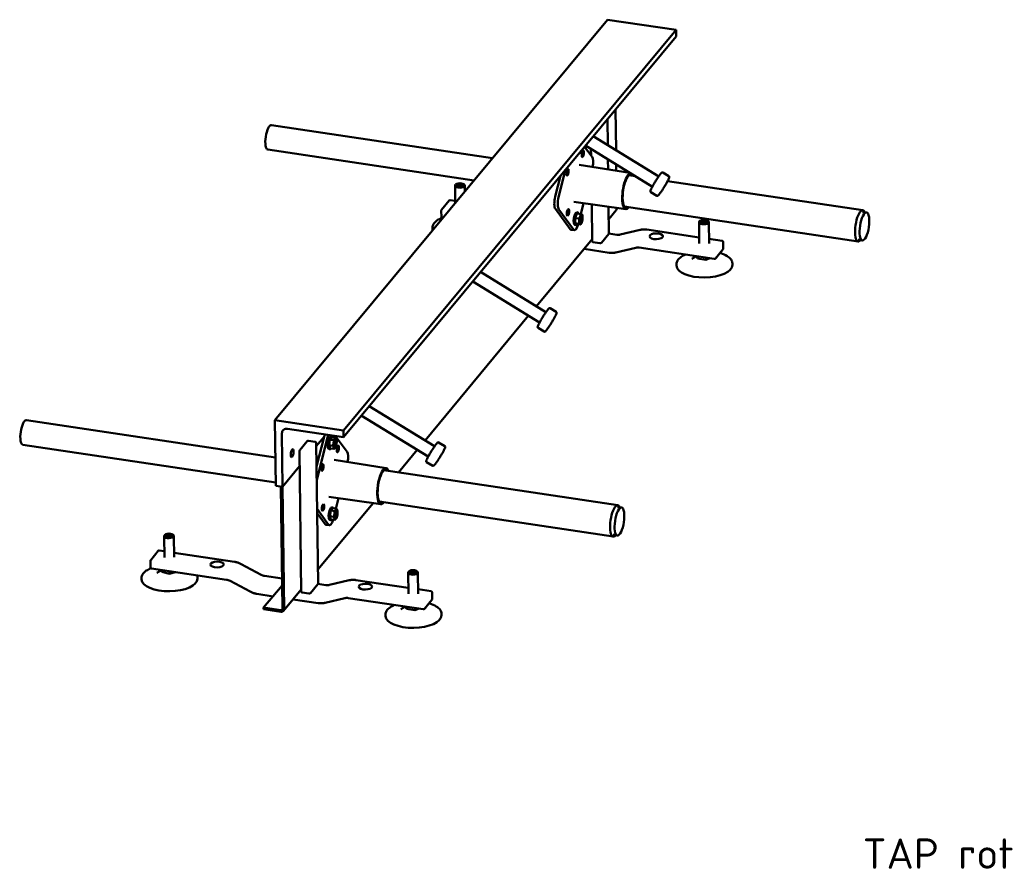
# Model space of a CAD drawing. Header units: millimetres. Extents: x 43 to 1245, y 39 to 844.
# Tile 2 of 3: x 759 to 1245, y 116 to 536. Entities that reach past the tile are written whole.
import ezdxf

# ---------------------------------------------------------------- set-up
doc = ezdxf.new("R2010")
doc.units = ezdxf.units.MM
doc.header["$LTSCALE"] = 3
doc.layers.add('Sichtbar (ISO)', color=7, linetype='Continuous', lineweight=50)
doc.layers.add('Symbol (ISO)', color=7, linetype='Continuous', lineweight=25)
doc.styles.add('Notiztext (DIN)', font='isocpeur.ttf')

msp = doc.modelspace()

# ---------------------------------------------------------------- linework, layer by layer
at = {"layer": 'Sichtbar (ISO)'}
for p, q in [((884.7373, 338.3166), (1049.1048, 536.3799)), ((1049.1048, 536.3799), (1082.9089, 531.3133)), ((918.5415, 333.25), (1082.9089, 531.3133)), ((1082.9089, 531.3133), (1082.9498, 528.076)), ((918.5823, 330.0127), (1082.9498, 528.076)), ((1053.2938, 471.8333), (1053.0387, 492.0331)), ((1049.2144, 474.3354), (1049.0516, 487.2286)), ((883.0094, 484.3013), (992.2932, 467.9217)), ((1042.0159, 478.7505), (1074.3469, 458.9204)), ((881.1862, 472.1372), (983.1135, 456.8601)), ((1037.7382, 473.5959), (1041.4176, 468.5696)), ((1038.1604, 474.1047), (1071.2224, 453.8262)), ((1040.9361, 469.2273), (1040.8957, 472.427)), ((1034.9354, 470.0161), (1034.786, 470.0385)), ((1049.3656, 462.3549), (1049.3036, 467.27)), ((1024.9098, 448.6776), (1028.3538, 462.2877)), ((1060.1036, 460.6459), (1035.1377, 464.6194)), ((1053.4216, 461.7094), (1053.383, 464.768)), ((1023.2196, 448.931), (1025.8299, 459.2463)), ((1062.7344, 459.0323), (1059.6584, 459.4933)), ((1059.8054, 459.612), (1060.9027, 459.4475)), ((1076.3674, 460.8626), (1079.4236, 458.9881)), ((973.8373, 445.6823), (973.7284, 454.3051)), ((974.2843, 455.0286), (974.0248, 454.8193)), ((975.2146, 455.0721), (974.7267, 454.4843)), ((974.7267, 454.4843), (975.637, 454.0174)), ((974.803, 454.4451), (975.2597, 454.9954)), ((976.6126, 455.1931), (975.2146, 455.0721)), ((975.2146, 455.0721), (975.2597, 454.9954)), ((975.2597, 454.9954), (976.5895, 455.1104)), ((975.2597, 454.9954), (975.2696, 454.2058)), ((975.637, 454.0174), (977.035, 454.1383)), ((976.6126, 455.1931), (976.5895, 455.1104)), ((976.5895, 455.1104), (977.4553, 454.6663)), ((976.5895, 455.1104), (976.6023, 454.1009)), ((977.5229, 454.7262), (976.6126, 455.1931)), ((977.4553, 454.6663), (977.0158, 454.1366)), ((977.035, 454.1383), (977.5229, 454.7262)), ((977.4553, 454.6663), (977.5229, 454.7262)), ((977.954, 455.0749), (978.2188, 454.8722)), ((978.5657, 451.3801), (978.528, 454.3657)), ((1175.2088, 442.1744), (1078.7775, 456.6277)), ((1070.407, 451.1449), (1073.4633, 449.2703)), ((967.0863, 442.45), (970.7985, 446.9232)), ((971.3491, 447.1334), (973.8236, 446.7626)), ((1030.618, 432.8251), (1023.2966, 442.8267)), ((1058.0743, 442.7431), (1032.4001, 446.3537)), ((1037.2451, 445.6723), (1035.8612, 440.2035)), ((1041.4731, 426.6982), (1041.2406, 445.1105)), ((1049.7656, 430.6799), (1049.5982, 443.9351)), ((1053.6569, 443.071), (1053.6532, 443.3649)), ((1172.8965, 426.7468), (1057.3461, 444.0656)), ((966.9889, 438.822), (966.948, 442.0593)), ((967.4999, 438.2362), (967.6405, 438.2151)), ((1032.3082, 432.5718), (1024.9868, 442.5734)), ((1033.1084, 438.3197), (1033.1022, 435.7843)), ((1033.9368, 440.4956), (1033.1084, 438.3197)), ((1035.015, 438.034), (1033.1084, 438.3197)), ((1033.8905, 441.1514), (1034.3976, 441.0754)), ((1035.8434, 440.2098), (1033.9368, 440.4956)), ((1049.6763, 437.7459), (1053.3518, 442.1749)), ((1175.0231, 441.2447), (1177.0142, 441.0832)), ((962.5984, 432.8491), (962.5882, 433.6584)), ((1032.9567, 434.921), (1033.4637, 434.845)), ((1033.1022, 435.7843), (1033.9245, 435.4248)), ((1035.0089, 435.4986), (1033.1022, 435.7843)), ((1035.8312, 435.139), (1033.9245, 435.4248)), ((1094.4292, 425.7131), (1094.2964, 436.2342)), ((1094.8523, 436.9576), (1094.5928, 436.7483)), ((1095.7826, 437.0012), (1095.2947, 436.4134)), ((1095.2947, 436.4134), (1096.205, 435.9465)), ((1095.371, 436.3742), (1095.8277, 436.9245)), ((1097.1806, 437.1222), (1095.7826, 437.0012)), ((1095.7826, 437.0012), (1095.8277, 436.9245)), ((1095.8277, 436.9245), (1097.1575, 437.0395)), ((1095.8277, 436.9245), (1095.8376, 436.1349)), ((1096.205, 435.9465), (1097.603, 436.0674)), ((1097.1806, 437.1222), (1097.1575, 437.0395)), ((1097.1575, 437.0395), (1098.0233, 436.5954)), ((1097.1575, 437.0395), (1097.1703, 436.03)), ((1098.0909, 436.6552), (1097.1806, 437.1222)), ((1098.0233, 436.5954), (1097.5838, 436.0657)), ((1097.603, 436.0674), (1098.0909, 436.6552)), ((1098.0233, 436.5954), (1098.0909, 436.6552)), ((1098.522, 437.004), (1098.7868, 436.8013)), ((1099.2289, 425.7737), (1099.096, 436.2948)), ((1032.7248, 432.2827), (1031.0346, 432.5361)), ((1049.729, 430.5879), (1046.0168, 426.1147)), ((1053.7065, 430.0599), (1049.7623, 430.6511)), ((1065.1358, 432.4445), (1055.3736, 430.1191)), ((1094.3916, 428.6917), (1068.5222, 432.569)), ((1013.9601, 394.7076), (1041.4586, 427.8435)), ((1045.2472, 425.9506), (1041.8668, 426.4573)), ((1063.0059, 423.6126), (1053.2437, 421.2872)), ((1101.7955, 418.1078), (1064.673, 423.6718)), ((1105.6447, 427.005), (1099.2011, 427.9708)), ((1106.1966, 423.1819), (1106.1557, 426.4192)), ((1172.9915, 427.6901), (1174.9425, 427.2608)), ((1049.8574, 421.1627), (1037.4568, 423.0213)), ((1092.9864, 419.4281), (1090.7336, 418.1346)), ((1093.092, 419.4123), (1093.5472, 418.2757)), ((1093.5472, 418.2757), (1093.5337, 419.3461)), ((1097.66, 417.6593), (1097.6465, 418.7297)), ((1097.66, 417.6593), (1099.6923, 418.423)), ((1102.3461, 418.318), (1106.0583, 422.7912)), ((1102.5688, 418.5863), (1103.1147, 418.2909)), ((1083.1664, 414.7782), (1083.1562, 415.5875)), ((1093.5472, 418.2757), (1097.66, 417.6593)), ((1110.7642, 415.1266), (1110.754, 415.9359)), ((986.3331, 411.6525), (1018.6641, 391.8224)), ((982.4776, 407.0067), (1015.5396, 386.7282)), ((958.8959, 328.3552), (1010.1046, 390.0618)), ((1020.6846, 393.7646), (1023.7408, 391.8901)), ((1014.7242, 384.0469), (1017.7804, 382.1724)), ((927.4135, 340.6542), (960.4755, 320.3758)), ((931.2689, 345.3001), (963.6, 325.47)), ((761.9508, 338.4253), (884.9688, 319.9872)), ((885.1461, 305.9438), (884.7373, 338.3166)), ((884.7373, 338.3166), (918.5415, 333.25)), ((888.1927, 331.8749), (888.5265, 305.4371)), ((918.5823, 330.0127), (890.9756, 334.1504)), ((918.5415, 333.25), (918.5823, 330.0127)), ((760.1276, 326.2612), (885.1261, 307.5262)), ((900.7005, 327.9516), (896.9883, 323.4784)), ((904.6316, 327.6552), (901.2512, 328.1618)), ((906.0214, 257.4677), (905.1426, 327.0694)), ((909.0097, 330.1194), (905.1626, 325.4837)), ((905.1626, 325.4837), (909.0097, 330.1194)), ((905.2897, 315.419), (909.0141, 330.137)), ((905.3731, 308.8158), (910.7043, 329.8836)), ((911.9258, 328.7391), (911.4767, 326.007)), ((911.4767, 326.007), (911.9803, 324.4227)), ((913.3834, 325.7212), (911.4767, 326.007)), ((912.8783, 329.8869), (911.9258, 328.7391)), ((913.8324, 328.4533), (911.9258, 328.7391)), ((912.3891, 330.346), (912.8962, 330.27)), ((914.785, 329.6011), (912.8783, 329.8869)), ((914.5599, 330.6156), (920.359, 322.6936)), ((965.6204, 327.4122), (968.6766, 325.5377)), ((897.7289, 253.4861), (896.8501, 323.0877)), ((911.4553, 324.1156), (911.9624, 324.0396)), ((913.8869, 324.1369), (911.9803, 324.4227)), ((945.7731, 312.5422), (955.0404, 323.7093)), ((939.6838, 314.6682), (914.0792, 318.7434)), ((959.6601, 317.6944), (962.7163, 315.8199)), ((896.9449, 315.5813), (888.5265, 305.4371)), ((888.5265, 305.4371), (896.9449, 315.5813)), ((1054.1502, 296.2985), (938.5998, 313.6173)), ((938.7468, 313.736), (939.8441, 313.5716)), ((888.5265, 305.4371), (885.1461, 305.9438)), ((888.5265, 305.4371), (887.6814, 305.5638)), ((887.6814, 305.5638), (888.4443, 245.1344)), ((888.5265, 305.4371), (889.2894, 245.0078)), ((905.9322, 264.5337), (933.2091, 297.4025)), ((937.0157, 296.8672), (911.3415, 300.4777)), ((916.1865, 299.7964), (914.8677, 294.5845)), ((1051.8379, 280.8708), (936.2875, 298.1897)), ((911.2496, 286.6958), (905.5541, 294.4763)), ((909.5594, 286.9491), (905.5805, 292.3846)), ((912.3685, 293.6685), (911.9195, 290.9364)), ((913.3211, 294.8163), (912.3685, 293.6685)), ((914.2752, 293.3827), (912.3685, 293.6685)), ((912.8319, 295.2754), (913.339, 295.1994)), ((915.2278, 294.5305), (913.3211, 294.8163)), ((1053.9645, 295.3687), (1055.9556, 295.2072)), ((911.8981, 289.045), (912.4052, 288.969)), ((911.9195, 290.9364), (912.423, 289.3521)), ((913.8262, 290.6506), (911.9195, 290.9364)), ((914.3297, 289.0663), (912.423, 289.3521)), ((911.6662, 286.4068), (909.976, 286.6601)), ((830.1171, 270.5718), (829.9842, 281.093)), ((830.5401, 281.8164), (830.2806, 281.6071)), ((831.6535, 281.9186), (830.9616, 281.3697)), ((830.9616, 281.3697), (831.6887, 280.8441)), ((831.033, 281.318), (831.6897, 281.839)), ((833.0725, 281.942), (831.6535, 281.9186)), ((831.6897, 281.839), (831.6535, 281.9186)), ((831.6887, 280.8441), (833.1078, 280.8674)), ((831.6897, 281.839), (833.0394, 281.8613)), ((831.6897, 281.839), (831.7022, 280.8443)), ((833.0725, 281.942), (833.0394, 281.8613)), ((833.0394, 281.8613), (833.7306, 281.3617)), ((833.0394, 281.8613), (833.052, 280.8665)), ((833.7997, 281.4164), (833.0725, 281.942)), ((833.1078, 280.8674), (833.7997, 281.4164)), ((834.2099, 281.8627), (834.4746, 281.66)), ((834.9167, 270.6324), (834.7838, 281.1536)), ((1051.9329, 281.8142), (1053.8839, 281.3848)), ((823.3421, 269.2379), (827.0543, 273.7111)), ((827.6049, 273.9213), (830.0794, 273.5504)), ((834.8889, 272.8295), (864.7274, 268.3573)), ((823.2447, 265.6098), (823.2038, 268.8471)), ((823.7557, 265.024), (860.8782, 259.4601)), ((828.6742, 264.2869), (826.4214, 262.9933)), ((828.8049, 264.2673), (828.834, 263.3775)), ((828.834, 263.3775), (828.8228, 264.2646)), ((828.834, 263.3775), (832.658, 262.4827)), ((832.658, 262.4827), (832.6427, 263.6921)), ((835.525, 263.26), (832.658, 262.4827)), ((868.0944, 267.2293), (877.9525, 261.9632)), ((950.6851, 252.5009), (950.5522, 263.0221)), ((951.1081, 263.7455), (950.8486, 263.5362)), ((952.0384, 263.789), (951.5505, 263.2012)), ((951.5505, 263.2012), (952.4608, 262.7343)), ((951.6269, 263.1621), (952.0835, 263.7123)), ((953.4365, 263.91), (952.0384, 263.789)), ((952.0384, 263.789), (952.0835, 263.7123)), ((952.0835, 263.7123), (953.4133, 263.8273)), ((952.0835, 263.7123), (952.0935, 262.9227)), ((952.4608, 262.7343), (953.8589, 262.8552)), ((953.4365, 263.91), (953.4133, 263.8273)), ((953.4133, 263.8273), (954.2791, 263.3832)), ((953.4133, 263.8273), (953.4261, 262.8178)), ((954.3467, 263.4431), (953.4365, 263.91)), ((954.2791, 263.3832), (953.8396, 262.8536)), ((953.8589, 262.8552), (954.3467, 263.4431)), ((954.2791, 263.3832), (954.3467, 263.4431)), ((954.7779, 263.7918), (955.0426, 263.5891)), ((955.4847, 252.5615), (955.3518, 263.0827)), ((818.8542, 259.6369), (818.844, 260.4462)), ((846.452, 259.9854), (846.4418, 260.7947)), ((862.5884, 258.8859), (872.4465, 253.6198)), ((888.2554, 260.1012), (879.6627, 261.3891)), ((921.3916, 259.2323), (911.6294, 256.9069)), ((950.6475, 255.4795), (924.778, 259.3568)), ((888.2979, 256.7315), (879.1584, 245.7184)), ((888.9844, 244.1116), (897.7144, 254.6313)), ((901.503, 252.7385), (898.1226, 253.2451)), ((905.9848, 257.3757), (902.2726, 252.9025)), ((909.9624, 256.8477), (906.0181, 257.4389)), ((961.9005, 253.7929), (955.4569, 254.7586)), ((962.4524, 249.9698), (962.4115, 253.2071)), ((883.7877, 251.2967), (875.8135, 252.4919)), ((906.1132, 247.9505), (893.7126, 249.8091)), ((919.2617, 250.4004), (909.4995, 248.075)), ((958.0513, 244.8956), (920.9288, 250.4596)), ((958.602, 245.1058), (962.3141, 249.579)), ((879.1584, 245.7184), (887.6095, 244.4518)), ((879.1584, 245.7184), (879.1686, 244.9091)), ((879.1686, 244.9091), (887.6197, 243.6425)), ((949.2422, 246.2159), (946.9894, 244.9224)), ((949.3478, 246.2001), (949.803, 245.0635)), ((949.803, 245.0635), (949.7895, 246.1339)), ((949.803, 245.0635), (953.9158, 244.4471)), ((953.9158, 244.4471), (953.9023, 245.5175)), ((953.9158, 244.4471), (955.9481, 245.2109)), ((958.8246, 245.3741), (959.3705, 245.0787)), ((939.4222, 241.566), (939.412, 242.3753)), ((967.02, 241.9145), (967.0098, 242.7238))]:
    msp.add_line(p, q, dxfattribs=at)
for centre, start, end in [((971.2602, 446.5401), 81.475876, 140.311621), ((967.548, 442.0669), 140.311621, 180.723356), ((967.5889, 438.8296), 180.723356, 261.475876), ((1105.5557, 426.4117), 0.723356, 81.475876), ((1105.5966, 423.1744), 320.311621, 0.723356), ((1101.8844, 418.7012), 261.475876, 320.311621), ((901.1622, 327.5685), 81.475876, 140.311621), ((904.5427, 327.0618), 0.723356, 81.475876), ((897.4501, 323.0953), 140.311621, 180.723356), ((827.516, 273.3279), 81.475876, 140.311621), ((823.8038, 268.8547), 140.311621, 180.723356), ((823.8447, 265.6174), 180.723356, 261.475876), ((961.8116, 253.1995), 0.723356, 81.475876), ((961.8524, 249.9622), 320.311621, 0.723356), ((958.1402, 245.489), 261.475876, 320.311621)]:
    msp.add_arc(centre, 0.6, start, end, dxfattribs=at)
for centre, major_axis, ratio, start_param, end_param in [((882.0978, 478.2192), (0.9116, 6.0821), 0.3137923, 0, 3.14159265), ((1035.4879, 472.731), (-0.3557, -2.3735), 0.3137923, 6.19354807, 6.74970763), ((1035.4879, 472.731), (0.3557, 2.3735), 0.3137923, 3.60811497, 4.18847755), ((1040.2895, 464.1117), (0.7115, 4.747), 0.3137923, 4.6452628, 5.97641097), ((1059.4004, 451.6449), (-1.334, -8.9006), 0.3137923, 3.28563764, 6.80550013), ((1059.4004, 451.6449), (-1.2332, -8.2277), 0.3137923, 2.7862995, 6.63847846), ((1059.1408, 451.6838), (1.2095, 8.0699), 0.3137923, 6.0500068, 6.42507747), ((1059.4004, 451.6449), (-1.334, -8.9006), 0.3137923, 2.61927783, 2.73273039), ((976.1282, 454.3354), (-2.3998, -0.0303), 0.43729605, 5.77538856, 9.9325747), ((1024.4247, 447.2846), (-0.7115, -4.747), 0.3137923, 4.40561464, 5.97641097), ((1026.1149, 447.0313), (-0.7115, -4.747), 0.3137923, 4.40561464, 5.97641097), ((1051.9667, 443.3244), (1.3852, -1.1495), 0.84279686, 0, 0.62242352), ((1059.1408, 451.6838), (-1.2095, -8.0699), 0.3137923, 6.14129314, 6.58133263), ((1174.0527, 434.4606), (-1.1562, -7.7138), 0.3137923, 2.66542787, 6.75935009), ((1033.4236, 438.0362), (0.4669, 3.1152), 0.3137923, 0, 3.14159265), ((1033.9307, 437.9602), (0.4669, 3.1152), 0.3137923, 5.63351978, 10.07444349), ((1035.9307, 437.6604), (-0.3557, -2.3735), 0.3137923, 4.1043604, 5.15155795), ((1035.6173, 437.7074), (-0.3063, -2.0434), 0.3137923, 6.17014479, 9.53781848), ((1035.9307, 437.6604), (0.3557, 2.3735), 0.3137923, 6.1987555, 7.24595305), ((1035.9307, 437.6604), (0.3557, 2.3735), 0.3137923, 4.1043604, 5.15155795), ((1035.9307, 437.6604), (0.3557, 2.3735), 0.3137923, 5.15155795, 6.1987555), ((1033.4363, 437.0297), (-0.7115, -4.747), 0.3137923, 5.97641097, 7.53290229), ((1035.9307, 437.6604), (-0.3557, -2.3735), 0.3137923, 5.15155795, 6.1987555), ((1035.9307, 437.6604), (-0.3557, -2.3735), 0.3137923, 6.1987555, 7.24595305), ((1096.6962, 436.2645), (-2.3998, -0.0303), 0.43729605, 5.77538856, 9.9325747), ((976.3973, 433.0233), (-13.7989, -0.1742), 0.43729605, 0, 0.1020541), ((1031.7461, 437.283), (-0.7115, -4.747), 0.3137923, 5.97641097, 6.28318531), ((1049.1656, 430.6723), (0.6, 0.0076), 0.43729605, 5.92676403, 6.28318531), ((1042.073, 426.7058), (-0.6, -0.0076), 0.43729605, 0, 1.21437505), ((1045.4534, 426.1991), (0.6, 0.0076), 0.43729605, 4.3559677, 5.92676403), ((1096.9653, 414.9524), (-13.7989, -0.1742), 0.43729605, 0, 3.14159265), ((761.0392, 332.3433), (0.9116, 6.0821), 0.3137923, 0, 3.14159265), ((891.0097, 331.4527), (-2.3086, 1.9158), 0.84279686, 5.3348125, 6.90560883), ((910.2193, 328.4906), (-0.7115, -4.747), 0.3137923, 4.10362288, 4.40561464), ((911.9095, 328.2373), (0.7115, 4.747), 0.3137923, 0.96203023, 1.26402199), ((911.9222, 327.2308), (0.4669, 3.1152), 0.3137923, 0, 3.14159265), ((912.4293, 327.1548), (0.4669, 3.1152), 0.3137923, 5.78590292, 9.92206035), ((914.4294, 326.855), (-0.3557, -2.3735), 0.3137923, 4.66741403, 5.71461158), ((914.4294, 326.855), (-0.3557, -2.3735), 0.3137923, 3.62021648, 4.66741403), ((914.116, 326.902), (-0.3063, -2.0434), 0.3137923, 6.17014479, 9.53781848), ((914.4294, 326.855), (0.3557, 2.3735), 0.3137923, 5.71461158, 6.76180913), ((914.4294, 326.855), (0.3557, 2.3735), 0.3137923, 3.62021648, 4.66741403), ((914.4294, 326.855), (0.3557, 2.3735), 0.3137923, 4.66741403, 5.71461158), ((914.4294, 326.855), (-0.3557, -2.3735), 0.3137923, 5.71461158, 6.76180913), ((919.2309, 318.2357), (0.7115, 4.747), 0.3137923, 4.6452628, 5.97641097), ((938.3418, 305.7689), (-1.334, -8.9006), 0.3137923, 2.61927783, 6.80550013), ((938.3418, 305.7689), (-1.2332, -8.2277), 0.3137923, 2.7862995, 6.63847846), ((938.0822, 305.8078), (1.2095, 8.0699), 0.3137923, 6.0500068, 6.42507747), ((938.0822, 305.8078), (-1.2095, -8.0699), 0.3137923, 6.14129314, 6.58133263), ((1052.9941, 288.5846), (-1.1562, -7.7138), 0.3137923, 2.66542787, 6.75935009), ((912.365, 292.1602), (0.4669, 3.1152), 0.3137923, 0, 3.14159265), ((912.8721, 292.0842), (0.4669, 3.1152), 0.3137923, 5.78590292, 9.92206035), ((914.8721, 291.7844), (-0.3557, -2.3735), 0.3137923, 4.66741403, 5.71461158), ((914.8721, 291.7844), (-0.3557, -2.3735), 0.3137923, 3.62021648, 4.66741403), ((914.5588, 291.8314), (-0.3063, -2.0434), 0.3137923, 6.17014479, 9.53781848), ((914.8721, 291.7844), (0.3557, 2.3735), 0.3137923, 5.71461158, 6.76180913), ((914.8721, 291.7844), (0.3557, 2.3735), 0.3137923, 4.66741403, 5.71461158), ((912.3777, 291.1538), (-0.7115, -4.747), 0.3137923, 5.97641097, 7.47519371), ((914.8721, 291.7844), (-0.3557, -2.3735), 0.3137923, 5.71461158, 6.76180913), ((914.8721, 291.7844), (0.3557, 2.3735), 0.3137923, 3.62021648, 4.66741403), ((910.6875, 291.4071), (-0.7115, -4.747), 0.3137923, 5.97641097, 6.28318531), ((832.384, 281.1233), (-2.3998, -0.0303), 0.43729605, 5.77538856, 9.9325747), ((952.952, 263.0524), (-2.3998, -0.0303), 0.43729605, 5.77538856, 9.9325747), ((832.6531, 259.8111), (-13.7989, -0.1742), 0.43729605, 0, 3.14159265), ((898.3288, 253.4936), (-0.6, -0.0076), 0.43729605, 0, 1.21437505), ((905.4214, 257.4602), (0.6, 0.0076), 0.43729605, 5.92676403, 6.28318531), ((901.7092, 252.987), (0.6, 0.0076), 0.43729605, 4.3559677, 5.92676403), ((887.5992, 245.2611), (0.6926, -0.5748), 0.84279686, 5.3348125, 6.90560883), ((887.5992, 245.2611), (1.3852, -1.1495), 0.84279686, 5.3348125, 6.90560883), ((953.2211, 241.7402), (-13.7989, -0.1742), 0.43729605, 0, 3.14159265)]:
    msp.add_ellipse(centre, major_axis=major_axis, ratio=ratio, start_param=start_param, end_param=end_param, dxfattribs=at)
for centre, major_axis, ratio in [((1036.8685, 470.0598), (-0.2446, -1.6318), 0.3137923), ((1029.2854, 460.9221), (-0.2446, -1.6318), 0.3137923), ((976.1248, 454.6052), (-2.0998, -0.0265), 0.43729605), ((1029.5359, 441.0832), (-0.2446, -1.6318), 0.3137923), ((1176.0246, 434.165), (1.0361, 6.9128), 0.3137923), ((1096.6928, 436.5343), (-2.0998, -0.0265), 0.43729605), ((1073.1662, 429.29), (-3.2997, -0.0417), 0.43729605), ((893.2367, 322.068), (-0.289, -1.9285), 0.3137923), ((915.8099, 324.1838), (0.2446, 1.6318), 0.3137923), ((908.2268, 315.0462), (0.2446, 1.6318), 0.3137923), ((908.4773, 295.2072), (0.2446, 1.6318), 0.3137923), ((1054.966, 288.2891), (1.0361, 6.9128), 0.3137923), ((832.3806, 281.393), (-2.0998, -0.0265), 0.43729605), ((856.1797, 267.0555), (-3.2997, -0.0417), 0.43729605), ((952.9486, 263.3221), (-2.0998, -0.0265), 0.43729605), ((929.422, 256.0778), (-3.2997, -0.0417), 0.43729605)]:
    msp.add_ellipse(centre, major_axis=major_axis, ratio=ratio, dxfattribs=at)
for points, weights in [([(1034.9153, 470.1942), (1034.9269, 470.1073), (1034.9354, 470.0161)], [1.11330785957, 1.1228561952, 1.1286167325]), ([(1034.9354, 470.0161), (1035.2841, 470.3016), (1035.5052, 470.5609)], [1.12861673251, 1.10268560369, 1]), ([(1035.5052, 470.5609), (1035.7263, 470.8203), (1035.8882, 471.1337)], [1, 1.10268560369, 1.1286167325]), ([(1035.8882, 471.1337), (1035.9435, 471.3169), (1035.9906, 471.49)], [1.12861673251, 1.12187691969, 1.10995201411]), ([(1060.6316, 459.3474), (1060.766, 459.397), (1060.9027, 459.4475)], [1.00026784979, 1.00028790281, 1.00022647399]), ([(1035.5226, 439.1079), (1035.3304, 438.603), (1035.015, 438.034)], [1, 1.10268560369, 1.1286167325]), ([(1035.015, 438.034), (1035.1068, 437.3406), (1035.1054, 436.7523)], [1.12861673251, 1.10268560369, 1]), ([(1035.8434, 440.2098), (1035.7149, 439.6128), (1035.5226, 439.1079)], [1.12861673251, 1.10268560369, 1]), ([(1036.348, 440.016), (1036.1572, 440.0995), (1035.8434, 440.2098)], [1, 1.10268560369, 1.1286167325]), ([(1036.6657, 439.8502), (1036.5388, 439.9326), (1036.348, 440.016)], [1.12861673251, 1.10268560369, 1]), ([(1036.6596, 437.3148), (1036.7547, 437.9802), (1036.7561, 438.5685)], [1.12861673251, 1.10268560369, 1]), ([(1036.7561, 438.5685), (1036.7575, 439.1569), (1036.6657, 439.8502)], [1, 1.10268560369, 1.1286167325]), ([(1035.1054, 436.7523), (1035.1039, 436.1639), (1035.0089, 435.4986)], [1, 1.10268560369, 1.1286167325]), ([(1035.0089, 435.4986), (1035.3226, 435.3882), (1035.5134, 435.3048)], [1.12861673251, 1.10268560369, 1]), ([(1035.5134, 435.3048), (1035.7043, 435.2213), (1035.8312, 435.139)], [1, 1.10268560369, 1.1286167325]), ([(1035.8312, 435.139), (1036.1466, 435.708), (1036.3388, 436.2129)], [1.12861673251, 1.10268560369, 1]), ([(1036.3388, 436.2129), (1036.531, 436.7178), (1036.6596, 437.3148)], [1, 1.10268560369, 1.1286167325]), ([(913.7013, 327.0733), (913.5971, 326.4393), (913.3834, 325.7212)], [1, 1.10268560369, 1.1286167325]), ([(913.8324, 328.4533), (913.8055, 327.7072), (913.7013, 327.0733)], [1.12861673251, 1.10268560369, 1]), ([(914.4021, 329.0132), (914.1811, 328.7469), (913.8324, 328.4533)], [1, 1.10268560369, 1.1286167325]), ([(914.785, 329.6011), (914.6231, 329.2796), (914.4021, 329.0132)], [1.12861673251, 1.10268560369, 1]), ([(915.1301, 328.795), (915.0133, 329.1626), (914.785, 329.6011)], [1, 1.10268560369, 1.1286167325]), ([(914.8395, 325.2848), (915.0532, 326.0028), (915.1574, 326.6368)], [1.12861673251, 1.10268560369, 1]), ([(915.2885, 328.0169), (915.247, 328.4274), (915.1301, 328.795)], [1.12861673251, 1.10268560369, 1]), ([(915.1574, 326.6368), (915.2616, 327.2708), (915.2885, 328.0169)], [1, 1.10268560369, 1.1286167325]), ([(913.3834, 325.7212), (913.6117, 325.2827), (913.7286, 324.9151)], [1.12861673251, 1.10268560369, 1]), ([(913.7286, 324.9151), (913.8454, 324.5474), (913.8869, 324.1369)], [1, 1.10268560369, 1.1286167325]), ([(913.8869, 324.1369), (914.2356, 324.4305), (914.4566, 324.6968)], [1.12861673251, 1.10268560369, 1]), ([(914.4566, 324.6968), (914.6776, 324.9632), (914.8395, 325.2848)], [1, 1.10268560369, 1.1286167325]), ([(939.5731, 313.4715), (939.7074, 313.5211), (939.8441, 313.5716)], [1.00026784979, 1.00028790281, 1.00022647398]), ([(914.1441, 292.0027), (914.0399, 291.3687), (913.8262, 290.6506)], [1, 1.10268560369, 1.1286167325]), ([(914.2752, 293.3827), (914.2483, 292.6367), (914.1441, 292.0027)], [1.12861673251, 1.10268560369, 1]), ([(914.8449, 293.9426), (914.6239, 293.6763), (914.2752, 293.3827)], [1, 1.10268560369, 1.1286167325]), ([(915.2278, 294.5305), (915.0659, 294.209), (914.8449, 293.9426)], [1.12861673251, 1.10268560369, 1]), ([(915.5729, 293.7244), (915.4561, 294.092), (915.2278, 294.5305)], [1, 1.10268560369, 1.1286167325]), ([(915.7313, 292.9463), (915.6898, 293.3568), (915.5729, 293.7244)], [1.12861673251, 1.10268560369, 1]), ([(915.6002, 291.5662), (915.7044, 292.2002), (915.7313, 292.9463)], [1, 1.10268560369, 1.1286167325]), ([(913.8262, 290.6506), (914.0545, 290.2121), (914.1714, 289.8445)], [1.12861673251, 1.10268560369, 1]), ([(914.1714, 289.8445), (914.2882, 289.4768), (914.3297, 289.0663)], [1, 1.10268560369, 1.1286167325]), ([(914.3297, 289.0663), (914.6784, 289.3599), (914.8994, 289.6263)], [1.12861673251, 1.10268560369, 1]), ([(914.8994, 289.6263), (915.1204, 289.8926), (915.2822, 290.2142)], [1, 1.10268560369, 1.1286167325]), ([(915.2822, 290.2142), (915.496, 290.9322), (915.6002, 291.5662)], [1.12861673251, 1.10268560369, 1])]:
    msp.add_rational_spline(points, weights, degree=2, dxfattribs=at)
for points, knots in [([(1070.407, 451.1449), (1070.3529, 451.1781), (1070.311, 451.2264), (1070.2539, 451.3273), (1070.2429, 451.3773), (1070.225, 451.5186), (1070.2386, 451.5926), (1070.2898, 451.8266), (1070.351, 452.0012), (1070.5597, 452.5105), (1070.7312, 452.8754), (1071.1482, 453.6942), (1071.3891, 454.1415), (1071.9206, 455.0859), (1072.2105, 455.5823), (1072.8115, 456.5767), (1073.1224, 457.0745), (1073.7346, 458.0231), (1074.0358, 458.4735), (1074.5998, 459.2836), (1074.8621, 459.6426), (1075.3269, 460.2388), (1075.5261, 460.4721), (1075.779, 460.7198), (1075.8543, 460.786), (1075.9852, 460.8651), (1076.032, 460.8899), (1076.134, 460.9122), (1076.1743, 460.9168), (1076.2674, 460.9072), (1076.3206, 460.8913), (1076.3674, 460.8626)], [2.1326726, 2.1326726, 2.1326726, 2.1326726, 2.18269002, 2.18269002, 2.24472544, 2.24472544, 2.38692204, 2.38692204, 2.63954805, 2.63954805, 2.98339451, 2.98339451, 3.30869438, 3.30869438, 3.63100802, 3.63100802, 3.95262155, 3.95262155, 4.27447429, 4.27447429, 4.59789702, 4.59789702, 4.92810624, 4.92810624, 5.10118575, 5.10118575, 5.1877255, 5.1877255, 5.23099538, 5.23099538, 5.27426525, 5.27426525, 5.27426525, 5.27426525]), ([(1073.4633, 449.2703), (1073.5174, 449.2371), (1073.5795, 449.2217), (1073.6953, 449.2165), (1073.7448, 449.2294), (1073.8789, 449.2775), (1073.9388, 449.3231), (1074.1241, 449.4749), (1074.252, 449.6086), (1074.6113, 450.0254), (1074.8589, 450.3437), (1075.3997, 451.0866), (1075.6892, 451.5041), (1076.2902, 452.4059), (1076.6011, 452.8893), (1077.2151, 453.8757), (1077.518, 454.3785), (1078.086, 455.3542), (1078.351, 455.8268), (1078.8174, 456.6968), (1079.0185, 457.0933), (1079.3392, 457.7779), (1079.4568, 458.0612), (1079.5631, 458.3989), (1079.5879, 458.496), (1079.5991, 458.6486), (1079.6, 458.7015), (1079.5736, 458.8026), (1079.5595, 458.8405), (1079.5087, 458.9191), (1079.4704, 458.9594), (1079.4236, 458.9881)], [4.15051271, 4.15051271, 4.15051271, 4.15051271, 4.20053013, 4.20053013, 4.26256555, 4.26256555, 4.40476214, 4.40476214, 4.65738816, 4.65738816, 5.00123461, 5.00123461, 5.32653449, 5.32653449, 5.64884812, 5.64884812, 5.97046165, 5.97046165, 6.29231439, 6.29231439, 6.61573713, 6.61573713, 6.94594634, 6.94594634, 7.11902585, 7.11902585, 7.20556561, 7.20556561, 7.24883548, 7.24883548, 7.29210536, 7.29210536, 7.29210536, 7.29210536]), ([(967.1873, 438.3838), (966.3374, 438.0368), (965.5811, 437.6427), (964.1062, 436.6468), (963.4676, 436.0182), (962.7471, 434.8029), (962.5809, 434.2309), (962.5882, 433.6584)], [7.372489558, 7.372489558, 7.372489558, 7.372489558, 7.623117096, 7.623117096, 7.949733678, 7.949733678, 8.210402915, 8.210402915, 8.210402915, 8.210402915]), ([(1055.3736, 430.1191), (1055.2697, 430.0944), (1055.1639, 430.0736), (1054.9488, 430.0404), (1054.8396, 430.0279), (1054.6185, 430.0113), (1054.5065, 430.0072), (1054.2807, 430.0076), (1054.1667, 430.0121), (1053.9374, 430.0295), (1053.8221, 430.0426), (1053.7065, 430.0599)], [4.328416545, 4.328416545, 4.328416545, 4.328416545, 4.405211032, 4.405211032, 4.482005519, 4.482005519, 4.558800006, 4.558800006, 4.635594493, 4.635594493, 4.71238898, 4.71238898, 4.71238898, 4.71238898]), ([(1068.5222, 432.569), (1068.2916, 432.6036), (1068.061, 432.6297), (1067.6006, 432.6648), (1067.371, 432.6738), (1066.9141, 432.6745), (1066.6868, 432.6663), (1066.2358, 432.6325), (1066.0122, 432.6069), (1065.5699, 432.5386), (1065.3513, 432.4958), (1065.1358, 432.4445)], [4.71238898, 4.71238898, 4.71238898, 4.71238898, 4.789183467, 4.789183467, 4.865977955, 4.865977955, 4.942772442, 4.942772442, 5.019566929, 5.019566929, 5.096361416, 5.096361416, 5.096361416, 5.096361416]), ([(1064.673, 423.6718), (1064.5574, 423.6891), (1064.4421, 423.7021), (1064.2128, 423.7196), (1064.0989, 423.7241), (1063.873, 423.7244), (1063.7611, 423.7204), (1063.5399, 423.7038), (1063.4307, 423.6913), (1063.2157, 423.6581), (1063.1098, 423.6373), (1063.0059, 423.6126)], [4.71238898, 4.71238898, 4.71238898, 4.71238898, 4.789183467, 4.789183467, 4.865977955, 4.865977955, 4.942772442, 4.942772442, 5.019566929, 5.019566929, 5.096361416, 5.096361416, 5.096361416, 5.096361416]), ([(1053.2437, 421.2872), (1053.0282, 421.2359), (1052.8096, 421.1931), (1052.3673, 421.1248), (1052.1437, 421.0992), (1051.6928, 421.0654), (1051.4655, 421.0572), (1051.0085, 421.0579), (1050.7789, 421.0669), (1050.3186, 421.102), (1050.0879, 421.1281), (1049.8574, 421.1627)], [4.328416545, 4.328416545, 4.328416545, 4.328416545, 4.405211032, 4.405211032, 4.482005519, 4.482005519, 4.558800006, 4.558800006, 4.635594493, 4.635594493, 4.71238898, 4.71238898, 4.71238898, 4.71238898]), ([(1087.5771, 420.2389), (1086.7994, 419.9102), (1086.104, 419.5413), (1084.6742, 418.5759), (1084.0356, 417.9473), (1083.3151, 416.732), (1083.1489, 416.16), (1083.1562, 415.5875)], [7.390137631, 7.390137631, 7.390137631, 7.390137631, 7.623117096, 7.623117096, 7.949733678, 7.949733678, 8.210402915, 8.210402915, 8.210402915, 8.210402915]), ([(1110.754, 415.9359), (1110.7458, 416.5802), (1110.5178, 417.2172), (1109.6495, 418.4409), (1108.98, 419.0243), (1107.2548, 420.073), (1106.1866, 420.534), (1104.8504, 420.945), (1104.7206, 420.9835), (1104.5892, 421.0209)], [5.068810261, 5.068810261, 5.068810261, 5.068810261, 5.362158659, 5.362158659, 5.679100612, 5.679100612, 6.005688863, 6.005688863, 6.040378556, 6.040378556, 6.040378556, 6.040378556]), ([(1014.7242, 384.0469), (1014.6701, 384.0801), (1014.6281, 384.1284), (1014.5711, 384.2293), (1014.5601, 384.2793), (1014.5422, 384.4206), (1014.5557, 384.4947), (1014.607, 384.7287), (1014.6682, 384.9033), (1014.8769, 385.4125), (1015.0483, 385.7774), (1015.4654, 386.5962), (1015.7063, 387.0436), (1016.2377, 387.988), (1016.5277, 388.4843), (1017.1287, 389.4787), (1017.4395, 389.9766), (1018.0517, 390.9251), (1018.353, 391.3756), (1018.9169, 392.1857), (1019.1793, 392.5446), (1019.6441, 393.1408), (1019.8433, 393.3741), (1020.0962, 393.6219), (1020.1714, 393.688), (1020.3024, 393.7672), (1020.3492, 393.7919), (1020.4512, 393.8142), (1020.4914, 393.8188), (1020.5846, 393.8092), (1020.6377, 393.7933), (1020.6846, 393.7646)], [2.1326726, 2.1326726, 2.1326726, 2.1326726, 2.18269002, 2.18269002, 2.24472544, 2.24472544, 2.38692204, 2.38692204, 2.63954805, 2.63954805, 2.98339451, 2.98339451, 3.30869438, 3.30869438, 3.63100802, 3.63100802, 3.95262155, 3.95262155, 4.27447429, 4.27447429, 4.59789702, 4.59789702, 4.92810624, 4.92810624, 5.10118575, 5.10118575, 5.1877255, 5.1877255, 5.23099538, 5.23099538, 5.27426525, 5.27426525, 5.27426525, 5.27426525]), ([(1017.7804, 382.1724), (1017.8346, 382.1392), (1017.8967, 382.1237), (1018.0125, 382.1186), (1018.062, 382.1314), (1018.1961, 382.1795), (1018.2559, 382.2252), (1018.4413, 382.3769), (1018.5692, 382.5106), (1018.9285, 382.9275), (1019.176, 383.2457), (1019.7169, 383.9886), (1020.0064, 384.4061), (1020.6073, 385.3079), (1020.9183, 385.7913), (1021.5323, 386.7778), (1021.8352, 387.2805), (1022.4031, 388.2562), (1022.6681, 388.7289), (1023.1346, 389.5988), (1023.3356, 389.9953), (1023.6564, 390.6799), (1023.774, 390.9632), (1023.8802, 391.3009), (1023.9051, 391.398), (1023.9163, 391.5506), (1023.9172, 391.6035), (1023.8908, 391.7046), (1023.8766, 391.7425), (1023.8258, 391.8212), (1023.7876, 391.8614), (1023.7408, 391.8901)], [4.15051271, 4.15051271, 4.15051271, 4.15051271, 4.20053013, 4.20053013, 4.26256555, 4.26256555, 4.40476214, 4.40476214, 4.65738816, 4.65738816, 5.00123461, 5.00123461, 5.32653449, 5.32653449, 5.64884812, 5.64884812, 5.97046165, 5.97046165, 6.29231439, 6.29231439, 6.61573713, 6.61573713, 6.94594634, 6.94594634, 7.11902585, 7.11902585, 7.20556561, 7.20556561, 7.24883548, 7.24883548, 7.29210536, 7.29210536, 7.29210536, 7.29210536]), ([(959.6601, 317.6944), (959.606, 317.7276), (959.564, 317.776), (959.5069, 317.8769), (959.496, 317.9269), (959.4781, 318.0682), (959.4916, 318.1422), (959.5429, 318.3762), (959.6041, 318.5508), (959.8128, 319.0601), (959.9842, 319.4249), (960.4013, 320.2438), (960.6422, 320.6911), (961.1736, 321.6355), (961.4636, 322.1319), (962.0645, 323.1263), (962.3754, 323.6241), (962.9876, 324.5727), (963.2888, 325.0231), (963.8528, 325.8332), (964.1151, 326.1922), (964.58, 326.7884), (964.7792, 327.0217), (965.032, 327.2694), (965.1073, 327.3356), (965.2382, 327.4147), (965.285, 327.4395), (965.3871, 327.4618), (965.4273, 327.4664), (965.5204, 327.4568), (965.5736, 327.4409), (965.6204, 327.4122)], [2.1326726, 2.1326726, 2.1326726, 2.1326726, 2.18269002, 2.18269002, 2.24472544, 2.24472544, 2.38692204, 2.38692204, 2.63954805, 2.63954805, 2.98339451, 2.98339451, 3.30869438, 3.30869438, 3.63100802, 3.63100802, 3.95262155, 3.95262155, 4.27447429, 4.27447429, 4.59789702, 4.59789702, 4.92810624, 4.92810624, 5.10118575, 5.10118575, 5.1877255, 5.1877255, 5.23099538, 5.23099538, 5.27426525, 5.27426525, 5.27426525, 5.27426525]), ([(962.7163, 315.8199), (962.7704, 315.7867), (962.8325, 315.7712), (962.9484, 315.7661), (962.9979, 315.779), (963.1319, 315.8271), (963.1918, 315.8727), (963.3772, 316.0245), (963.505, 316.1582), (963.8644, 316.575), (964.1119, 316.8932), (964.6527, 317.6362), (964.9423, 318.0537), (965.5432, 318.9555), (965.8542, 319.4389), (966.4682, 320.4253), (966.771, 320.9281), (967.339, 321.9038), (967.604, 322.3764), (968.0705, 323.2463), (968.2715, 323.6429), (968.5922, 324.3275), (968.7099, 324.6108), (968.8161, 324.9485), (968.841, 325.0456), (968.8522, 325.1981), (968.853, 325.2511), (968.8266, 325.3522), (968.8125, 325.3901), (968.7617, 325.4687), (968.7235, 325.5089), (968.6766, 325.5377)], [4.15051271, 4.15051271, 4.15051271, 4.15051271, 4.20053013, 4.20053013, 4.26256555, 4.26256555, 4.40476214, 4.40476214, 4.65738816, 4.65738816, 5.00123461, 5.00123461, 5.32653449, 5.32653449, 5.64884812, 5.64884812, 5.97046165, 5.97046165, 6.29231439, 6.29231439, 6.61573713, 6.61573713, 6.94594634, 6.94594634, 7.11902585, 7.11902585, 7.20556561, 7.20556561, 7.24883548, 7.24883548, 7.29210536, 7.29210536, 7.29210536, 7.29210536]), ([(864.7274, 268.3573), (864.958, 268.3227), (865.1883, 268.2798), (865.6475, 268.1772), (865.8763, 268.1176), (866.3311, 267.9823), (866.557, 267.9065), (867.0048, 267.7393), (867.2266, 267.6479), (867.6648, 267.4498), (867.8813, 267.3432), (868.0944, 267.2293)], [1.570796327, 1.570796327, 1.570796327, 1.570796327, 1.647590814, 1.647590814, 1.724385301, 1.724385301, 1.801179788, 1.801179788, 1.877974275, 1.877974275, 1.954768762, 1.954768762, 1.954768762, 1.954768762]), ([(823.4431, 265.1716), (822.5932, 264.8246), (821.8369, 264.4305), (820.3621, 263.4347), (819.7234, 262.806), (819.0029, 261.5907), (818.8368, 261.0188), (818.844, 260.4462)], [8.578048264, 8.578048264, 8.578048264, 8.578048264, 8.828675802, 8.828675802, 9.155292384, 9.155292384, 9.415961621, 9.415961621, 9.415961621, 9.415961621]), ([(860.8782, 259.4601), (860.9938, 259.4427), (861.1097, 259.4211), (861.3414, 259.3694), (861.4572, 259.3393), (861.6878, 259.2706), (861.8027, 259.2321), (862.0308, 259.1469), (862.1441, 259.1002), (862.3682, 258.9989), (862.4791, 258.9443), (862.5884, 258.8859)], [1.570796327, 1.570796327, 1.570796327, 1.570796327, 1.647590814, 1.647590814, 1.724385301, 1.724385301, 1.801179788, 1.801179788, 1.877974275, 1.877974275, 1.954768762, 1.954768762, 1.954768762, 1.954768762]), ([(877.9525, 261.9632), (878.0619, 261.9048), (878.1727, 261.8502), (878.3969, 261.7489), (878.5101, 261.7022), (878.7382, 261.6171), (878.8531, 261.5785), (879.0838, 261.5099), (879.1995, 261.4798), (879.4312, 261.428), (879.5471, 261.4064), (879.6627, 261.3891)], [1.186823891, 1.186823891, 1.186823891, 1.186823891, 1.263618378, 1.263618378, 1.340412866, 1.340412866, 1.417207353, 1.417207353, 1.49400184, 1.49400184, 1.570796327, 1.570796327, 1.570796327, 1.570796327]), ([(924.778, 259.3568), (924.5475, 259.3914), (924.3168, 259.4175), (923.8565, 259.4526), (923.6268, 259.4616), (923.1699, 259.4623), (922.9426, 259.4541), (922.4916, 259.4203), (922.268, 259.3947), (921.8258, 259.3264), (921.6071, 259.2836), (921.3916, 259.2323)], [4.71238898, 4.71238898, 4.71238898, 4.71238898, 4.789183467, 4.789183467, 4.865977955, 4.865977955, 4.942772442, 4.942772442, 5.019566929, 5.019566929, 5.096361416, 5.096361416, 5.096361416, 5.096361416]), ([(872.4465, 253.6198), (872.6597, 253.506), (872.8761, 253.3994), (873.3144, 253.2013), (873.5362, 253.1098), (873.9839, 252.9426), (874.2099, 252.8669), (874.6646, 252.7316), (874.8934, 252.672), (875.3526, 252.5694), (875.583, 252.5264), (875.8135, 252.4919)], [1.186823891, 1.186823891, 1.186823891, 1.186823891, 1.263618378, 1.263618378, 1.340412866, 1.340412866, 1.417207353, 1.417207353, 1.49400184, 1.49400184, 1.570796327, 1.570796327, 1.570796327, 1.570796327]), ([(911.6294, 256.9069), (911.5255, 256.8822), (911.4197, 256.8614), (911.2046, 256.8282), (911.0954, 256.8157), (910.8743, 256.7992), (910.7624, 256.7951), (910.5365, 256.7954), (910.4225, 256.7999), (910.1933, 256.8174), (910.078, 256.8304), (909.9624, 256.8477)], [4.328416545, 4.328416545, 4.328416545, 4.328416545, 4.405211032, 4.405211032, 4.482005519, 4.482005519, 4.558800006, 4.558800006, 4.635594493, 4.635594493, 4.71238898, 4.71238898, 4.71238898, 4.71238898]), ([(920.9288, 250.4596), (920.8132, 250.4769), (920.6979, 250.49), (920.4686, 250.5075), (920.3547, 250.5119), (920.1288, 250.5123), (920.0169, 250.5082), (919.7958, 250.4916), (919.6865, 250.4791), (919.4715, 250.4459), (919.3656, 250.4252), (919.2617, 250.4004)], [4.71238898, 4.71238898, 4.71238898, 4.71238898, 4.789183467, 4.789183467, 4.865977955, 4.865977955, 4.942772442, 4.942772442, 5.019566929, 5.019566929, 5.096361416, 5.096361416, 5.096361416, 5.096361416]), ([(909.4995, 248.075), (909.284, 248.0237), (909.0654, 247.9809), (908.6231, 247.9126), (908.3995, 247.887), (907.9486, 247.8533), (907.7213, 247.845), (907.2643, 247.8457), (907.0347, 247.8547), (906.5744, 247.8898), (906.3437, 247.916), (906.1132, 247.9505)], [4.328416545, 4.328416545, 4.328416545, 4.328416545, 4.405211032, 4.405211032, 4.482005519, 4.482005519, 4.558800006, 4.558800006, 4.635594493, 4.635594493, 4.71238898, 4.71238898, 4.71238898, 4.71238898]), ([(943.833, 247.0267), (943.0552, 246.698), (942.3598, 246.3291), (940.9301, 245.3637), (940.2914, 244.7351), (939.571, 243.5198), (939.4048, 242.9479), (939.412, 242.3753)], [7.390137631, 7.390137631, 7.390137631, 7.390137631, 7.623117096, 7.623117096, 7.949733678, 7.949733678, 8.210402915, 8.210402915, 8.210402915, 8.210402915]), ([(967.0098, 242.7238), (967.0017, 243.3681), (966.7736, 244.0051), (965.9054, 245.2287), (965.2358, 245.8121), (963.5106, 246.8609), (962.4424, 247.3219), (961.1062, 247.7329), (960.9764, 247.7713), (960.845, 247.8087)], [5.068810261, 5.068810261, 5.068810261, 5.068810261, 5.362158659, 5.362158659, 5.679100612, 5.679100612, 6.005688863, 6.005688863, 6.040378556, 6.040378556, 6.040378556, 6.040378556])]:
    msp.add_open_spline(points, degree=3, knots=knots, dxfattribs=at)
msp.add_open_spline([(846.4418, 260.7947), (846.4382, 261.0803), (846.3919, 261.3652), (846.3045, 261.6444)], degree=3, dxfattribs=at)

# ---------------------------------------------------------------- texts
at = {"layer": 'Symbol (ISO)', "insert": (1175.1124, 131.6061), "char_height": 15, "width": 74.986088, "attachment_point": 1, "style": 'Notiztext (DIN)'}
msp.add_mtext('{\\fISOCPEUR|b0|i0;\\H15.0000;TAP rot}', dxfattribs=at)

doc.saveas('drawing.dxf')
